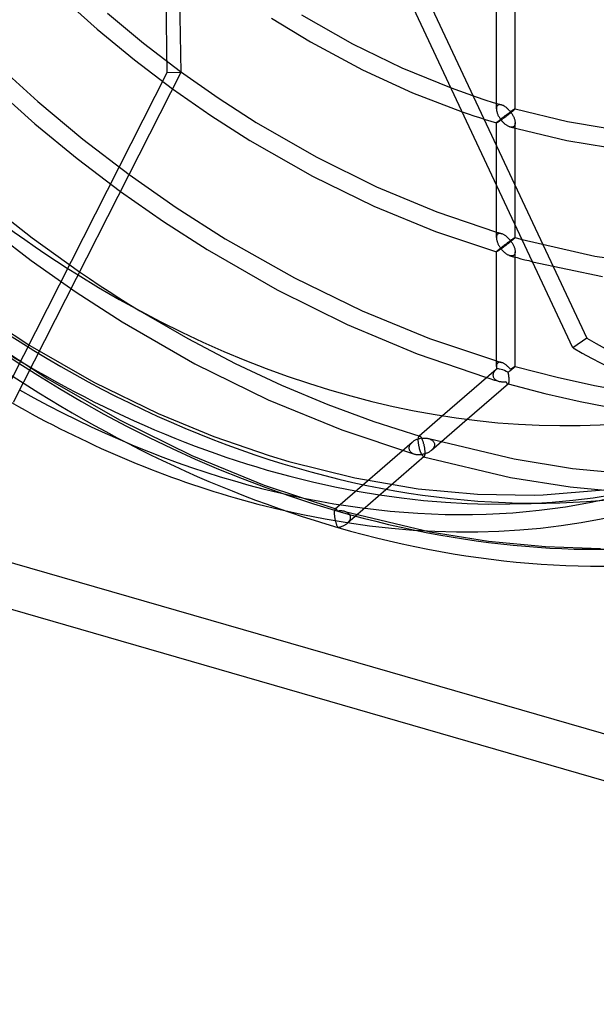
# Model space of a CAD drawing. Header units: millimetres. Extents: x -119 to 119, y -152 to 148.
# Tile 2 of 16: x -34 to 28, y -152 to -47. Entities that reach past the tile are written whole.
import ezdxf

# ---------------------------------------------------------------- set-up
doc = ezdxf.new("R2010")
doc.units = ezdxf.units.MM
doc.layers.add('HIDDEN', color=7, linetype='Continuous')
doc.layers.add('THICK', color=7, linetype='Continuous')

msp = doc.modelspace()

# ---------------------------------------------------------------- linework, layer by layer
at = {"layer": 'HIDDEN'}
for p, q in [((8.71, -43.25), (26.55, -81.24)), ((-30.33, -44.09), (-25.63, -48.33)), ((16.91, -56.82), (16.91, -44.61)), ((18.91, -56.82), (18.91, -44.61)), ((-24.54, -46.63), (-20.68, -49.82)), ((-25.63, -48.33), (-21.66, -51.6)), ((-20.68, -49.82), (-16.73, -52.84)), ((-36.61, -51.81), (-31.95, -56.04)), ((-21.66, -51.6), (-17.6, -54.68)), ((-37.58, -53.64), (-32.27, -58.4)), ((12.08, -54.59), (12.98, -54.92)), ((12.98, -54.92), (13.87, -55.24)), ((13.87, -55.24), (14.77, -55.55)), ((-31.95, -56.04), (-27.15, -60.04)), ((14.77, -55.55), (15.67, -55.85)), ((15.67, -55.85), (16.57, -56.13)), ((16.57, -56.13), (17.47, -56.4)), ((16.95, -56.58), (16.93, -56.64)), ((16.97, -56.54), (16.95, -56.58)), ((17, -56.49), (16.97, -56.54)), ((17.04, -56.45), (17, -56.49)), ((17.09, -56.42), (17.04, -56.45)), ((17.14, -56.4), (17.09, -56.42)), ((17.2, -56.38), (17.14, -56.4)), ((17.26, -56.37), (17.2, -56.38)), ((17.33, -56.38), (17.26, -56.37)), ((17.4, -56.39), (17.33, -56.38)), ((17.47, -56.4), (17.4, -56.39)), ((17.53, -56.43), (17.47, -56.4)), ((17.59, -56.45), (17.53, -56.43)), ((17.66, -56.48), (17.59, -56.45)), ((17.72, -56.52), (17.66, -56.48)), ((17.78, -56.55), (17.72, -56.52)), ((17.85, -56.6), (17.78, -56.55)), ((13.28, -57.15), (13.89, -57.36)), ((13.89, -57.36), (14.49, -57.56)), ((14.49, -57.56), (15.1, -57.76)), ((16.92, -56.7), (16.91, -56.76)), ((16.91, -56.76), (16.91, -56.82)), ((16.91, -56.82), (16.91, -56.89)), ((16.91, -56.89), (16.92, -56.95)), ((16.93, -56.64), (16.92, -56.7)), ((16.92, -56.95), (16.93, -57.02)), ((16.93, -57.02), (16.94, -57.08)), ((16.94, -57.08), (16.96, -57.15)), ((16.96, -57.15), (16.98, -57.21)), ((16.98, -57.21), (17, -57.28)), ((17, -57.28), (17.02, -57.35)), ((17.02, -57.35), (17.05, -57.41)), ((17.05, -57.41), (17.08, -57.48)), ((17.08, -57.48), (17.11, -57.55)), ((17.11, -57.55), (17.15, -57.61)), ((17.15, -57.61), (17.19, -57.68)), ((17.7, -57.66), (17.75, -57.62)), ((17.75, -57.62), (17.81, -57.58)), ((17.81, -57.58), (17.86, -57.54)), ((17.91, -56.64), (17.85, -56.6)), ((17.86, -57.54), (17.92, -57.5)), ((17.88, -57.66), (17.94, -57.62)), ((17.97, -56.69), (17.91, -56.64)), ((17.92, -57.5), (17.97, -57.46)), ((17.94, -57.62), (17.99, -57.58)), ((18.03, -56.74), (17.97, -56.69)), ((17.97, -57.46), (18.02, -57.42)), ((17.99, -57.58), (18.05, -57.54)), ((18.02, -57.42), (18.07, -57.38)), ((18.08, -56.79), (18.03, -56.74)), ((18.05, -57.54), (18.1, -57.49)), ((18.07, -57.38), (18.13, -57.35)), ((18.14, -56.84), (18.08, -56.79)), ((18.1, -57.49), (18.16, -57.45)), ((18.13, -57.35), (18.17, -57.31)), ((18.2, -56.9), (18.14, -56.84)), ((18.16, -57.45), (18.22, -57.4)), ((18.17, -57.31), (18.22, -57.27)), ((18.25, -56.96), (18.2, -56.9)), ((18.22, -57.27), (18.27, -57.24)), ((18.22, -57.4), (18.27, -57.36)), ((18.31, -57.02), (18.25, -56.96)), ((18.27, -57.24), (18.32, -57.21)), ((18.27, -57.36), (18.33, -57.32)), ((18.36, -57.08), (18.31, -57.02)), ((18.32, -57.21), (18.36, -57.17)), ((18.33, -57.32), (18.39, -57.27)), ((18.41, -57.14), (18.36, -57.08)), ((18.36, -57.17), (18.41, -57.14)), ((18.39, -57.27), (18.44, -57.23)), ((18.46, -57.11), (18.41, -57.14)), ((18.41, -57.14), (18.45, -57.2)), ((18.44, -57.23), (18.5, -57.18)), ((18.45, -57.2), (18.5, -57.26)), ((18.5, -57.07), (18.46, -57.11)), ((18.55, -57.04), (18.5, -57.07)), ((18.5, -57.18), (18.55, -57.14)), ((18.5, -57.26), (18.54, -57.33)), ((18.54, -57.33), (18.58, -57.39)), ((18.59, -57.01), (18.55, -57.04)), ((18.55, -57.14), (18.6, -57.1)), ((18.58, -57.39), (18.62, -57.45)), ((18.63, -56.98), (18.59, -57.01)), ((18.6, -57.1), (18.65, -57.06)), ((18.62, -57.45), (18.66, -57.52)), ((18.67, -56.96), (18.63, -56.98)), ((18.65, -57.06), (18.69, -57.02)), ((18.66, -57.52), (18.69, -57.59)), ((18.71, -56.93), (18.67, -56.96)), ((18.69, -57.02), (18.74, -56.99)), ((18.69, -57.59), (18.73, -57.65)), ((18.74, -56.91), (18.71, -56.93)), ((18.78, -56.89), (18.74, -56.91)), ((18.74, -56.99), (18.77, -56.95)), ((18.77, -56.95), (18.82, -56.92)), ((18.8, -56.87), (18.78, -56.89)), ((18.83, -56.86), (18.8, -56.87)), ((18.82, -56.92), (18.85, -56.89)), ((18.85, -56.84), (18.83, -56.86)), ((18.87, -56.83), (18.85, -56.84)), ((18.85, -56.89), (18.88, -56.86)), ((18.89, -56.82), (18.87, -56.83)), ((18.88, -56.86), (18.89, -56.84)), ((18.9, -56.82), (18.89, -56.82)), ((18.89, -56.84), (18.9, -56.83)), ((18.9, -56.83), (18.91, -56.82)), ((18.91, -56.82), (18.9, -56.82)), ((18.91, -56.82), (18.91, -56.82)), ((18.91, -56.82), (18.91, -56.82)), ((18.91, -56.82), (18.91, -56.82)), ((18.91, -56.82), (18.91, -56.82)), ((18.91, -56.82), (18.91, -56.82)), ((18.91, -56.82), (18.91, -56.82)), ((18.91, -56.82), (24.48, -58.16)), ((-32.27, -58.4), (-27.76, -62.11)), ((15.1, -57.76), (15.7, -57.95)), ((15.7, -57.95), (16.3, -58.14)), ((16.3, -58.14), (16.91, -58.32)), ((16.91, -58.32), (16.92, -58.3)), ((16.92, -58.32), (16.91, -58.32)), ((16.91, -58.32), (16.91, -58.32)), ((16.91, -58.32), (16.91, -58.32)), ((16.91, -58.32), (16.91, -58.32)), ((16.91, -58.32), (16.91, -58.32)), ((16.91, -58.32), (16.91, -58.32)), ((16.91, -58.32), (16.91, -58.32)), ((16.91, -58.32), (16.91, -58.32)), ((16.91, -64.87), (16.91, -58.32)), ((16.92, -58.3), (16.93, -58.29)), ((16.93, -58.32), (16.92, -58.32)), ((16.93, -58.29), (16.95, -58.27)), ((16.94, -58.32), (16.93, -58.32)), ((16.96, -58.31), (16.94, -58.32)), ((16.95, -58.27), (16.97, -58.25)), ((16.98, -58.29), (16.96, -58.31)), ((16.97, -58.25), (17, -58.22)), ((17, -58.28), (16.98, -58.29)), ((17, -58.22), (17.04, -58.19)), ((17.03, -58.27), (17, -58.28)), ((17.06, -58.25), (17.03, -58.27)), ((17.04, -58.19), (17.08, -58.15)), ((17.09, -58.23), (17.06, -58.25)), ((17.08, -58.15), (17.12, -58.12)), ((17.12, -58.21), (17.09, -58.23)), ((17.12, -58.12), (17.16, -58.08)), ((17.16, -58.18), (17.12, -58.21)), ((17.16, -58.08), (17.21, -58.05)), ((17.19, -58.16), (17.16, -58.18)), ((17.19, -57.68), (17.23, -57.75)), ((17.23, -58.13), (17.19, -58.16)), ((17.21, -58.05), (17.26, -58.01)), ((17.23, -57.75), (17.27, -57.81)), ((17.28, -58.1), (17.23, -58.13)), ((17.26, -58.01), (17.31, -57.96)), ((17.27, -57.81), (17.31, -57.88)), ((17.32, -58.07), (17.28, -58.1)), ((17.31, -57.88), (17.36, -57.94)), ((17.31, -57.96), (17.37, -57.92)), ((17.36, -58.04), (17.32, -58.07)), ((17.36, -57.94), (17.41, -58.01)), ((17.41, -58.01), (17.36, -58.04)), ((17.37, -57.92), (17.42, -57.88)), ((17.41, -58.01), (17.46, -57.97)), ((17.45, -58.07), (17.41, -58.01)), ((17.42, -57.88), (17.47, -57.84)), ((17.5, -58.13), (17.45, -58.07)), ((17.46, -57.97), (17.51, -57.94)), ((17.47, -57.84), (17.53, -57.79)), ((17.55, -58.18), (17.5, -58.13)), ((17.51, -57.94), (17.56, -57.9)), ((17.53, -57.79), (17.59, -57.75)), ((17.61, -58.24), (17.55, -58.18)), ((17.56, -57.9), (17.61, -57.86)), ((17.59, -57.75), (17.64, -57.71)), ((17.61, -57.86), (17.66, -57.82)), ((17.66, -58.29), (17.61, -58.24)), ((17.64, -57.71), (17.7, -57.66)), ((17.66, -57.82), (17.72, -57.78)), ((17.71, -58.34), (17.66, -58.29)), ((17.77, -58.39), (17.71, -58.34)), ((17.72, -57.78), (17.77, -57.74)), ((17.77, -57.74), (17.83, -57.7)), ((17.82, -58.44), (17.77, -58.39)), ((17.88, -58.49), (17.82, -58.44)), ((17.83, -57.7), (17.88, -57.66)), ((17.94, -58.53), (17.88, -58.49)), ((18, -58.57), (17.94, -58.53)), ((18.05, -58.61), (18, -58.57)), ((18.11, -58.64), (18.05, -58.61)), ((18.17, -58.67), (18.11, -58.64)), ((18.23, -58.7), (18.17, -58.67)), ((18.73, -57.65), (18.76, -57.72)), ((18.77, -58.69), (18.73, -58.72)), ((18.76, -57.72), (18.79, -57.79)), ((18.81, -58.65), (18.77, -58.69)), ((18.79, -57.79), (18.81, -57.85)), ((18.81, -57.85), (18.84, -57.92)), ((18.84, -58.61), (18.81, -58.65)), ((18.84, -57.92), (18.86, -57.99)), ((18.87, -58.56), (18.84, -58.61)), ((18.86, -57.99), (18.87, -58.06)), ((18.87, -58.06), (18.89, -58.12)), ((18.88, -58.5), (18.87, -58.56)), ((18.9, -58.44), (18.88, -58.5)), ((18.89, -58.12), (18.9, -58.19)), ((18.9, -58.19), (18.91, -58.25)), ((18.91, -58.38), (18.9, -58.44)), ((18.91, -58.25), (18.91, -58.32)), ((18.91, -58.32), (18.91, -58.38)), ((18.91, -69.13), (18.91, -58.32)), ((24.48, -58.16), (28.5, -58.85)), ((18.29, -58.72), (18.23, -58.7)), ((18.35, -58.74), (18.29, -58.72)), ((18.41, -58.76), (18.35, -58.74)), ((18.35, -58.74), (24.4, -60.18)), ((18.47, -58.76), (18.41, -58.76)), ((18.53, -58.77), (18.47, -58.76)), ((18.59, -58.77), (18.53, -58.77)), ((18.64, -58.76), (18.59, -58.77)), ((18.69, -58.74), (18.64, -58.76)), ((18.73, -58.72), (18.69, -58.74)), ((-27.15, -60.04), (-22.23, -63.81)), ((24.4, -60.18), (28.76, -60.91)), ((-27.76, -62.11), (-23.15, -65.61)), ((-37.5, -66.67), (-32.55, -70.55)), ((-37.35, -69.36), (-32.64, -72.97)), ((16.91, -69.95), (17, -69.97)), ((17, -70.2), (16.97, -70.25)), ((17, -69.97), (17.09, -70)), ((17.04, -70.16), (17, -70.2)), ((17.09, -70.13), (17.04, -70.16)), ((17.09, -70), (17.19, -70.03)), ((17.14, -70.11), (17.09, -70.13)), ((17.2, -70.09), (17.14, -70.11)), ((17.19, -70.03), (17.28, -70.06)), ((17.26, -70.08), (17.2, -70.09)), ((17.33, -70.09), (17.26, -70.08)), ((17.28, -70.06), (17.37, -70.09)), ((17.4, -70.1), (17.33, -70.09)), ((17.37, -70.09), (17.47, -70.11)), ((17.47, -70.11), (17.4, -70.1)), ((17.53, -70.14), (17.47, -70.11)), ((17.59, -70.16), (17.53, -70.14)), ((17.66, -70.19), (17.59, -70.16)), ((17.72, -70.23), (17.66, -70.19)), ((-32.55, -70.55), (-27.5, -74.17)), ((16.92, -70.41), (16.91, -70.47)), ((16.91, -70.47), (16.91, -70.53)), ((16.93, -70.35), (16.92, -70.41)), ((16.95, -70.29), (16.93, -70.35)), ((16.97, -70.25), (16.95, -70.29)), ((17.78, -70.26), (17.72, -70.23)), ((17.85, -70.31), (17.78, -70.26)), ((17.84, -71.27), (17.9, -71.23)), ((17.91, -70.35), (17.85, -70.31)), ((17.9, -71.23), (17.95, -71.18)), ((17.97, -70.4), (17.91, -70.35)), ((17.95, -71.18), (18.01, -71.14)), ((18.03, -70.45), (17.97, -70.4)), ((18.01, -71.14), (18.06, -71.1)), ((18.08, -70.5), (18.03, -70.45)), ((18.06, -71.1), (18.11, -71.06)), ((18.14, -70.55), (18.08, -70.5)), ((18.11, -71.06), (18.17, -71.03)), ((18.2, -70.61), (18.14, -70.55)), ((18.17, -71.03), (18.22, -70.99)), ((18.25, -70.67), (18.2, -70.61)), ((18.22, -70.99), (18.27, -70.95)), ((18.31, -70.73), (18.25, -70.67)), ((18.27, -70.95), (18.31, -70.92)), ((18.36, -70.79), (18.31, -70.73)), ((18.31, -70.92), (18.36, -70.88)), ((18.41, -70.85), (18.36, -70.79)), ((18.36, -70.88), (18.41, -70.85)), ((18.46, -70.82), (18.41, -70.85)), ((18.41, -70.85), (18.45, -70.91)), ((18.45, -70.91), (18.5, -70.97)), ((18.5, -70.78), (18.46, -70.82)), ((18.55, -70.75), (18.5, -70.78)), ((18.5, -70.97), (18.54, -71.04)), ((18.54, -71.04), (18.58, -71.1)), ((18.59, -70.72), (18.55, -70.75)), ((18.58, -71.1), (18.62, -71.16)), ((18.63, -70.69), (18.59, -70.72)), ((18.62, -71.16), (18.66, -71.23)), ((18.67, -70.67), (18.63, -70.69)), ((18.66, -71.23), (18.69, -71.3)), ((18.71, -70.64), (18.67, -70.67)), ((18.74, -70.62), (18.71, -70.64)), ((18.78, -70.6), (18.74, -70.62)), ((18.8, -70.58), (18.78, -70.6)), ((18.83, -70.57), (18.8, -70.58)), ((18.85, -70.55), (18.83, -70.57)), ((18.87, -70.54), (18.85, -70.55)), ((18.89, -70.53), (18.87, -70.54)), ((18.9, -70.53), (18.89, -70.53)), ((18.91, -70.53), (18.9, -70.53)), ((18.91, -70.53), (18.91, -70.53)), ((18.91, -70.53), (18.91, -70.53)), ((18.91, -70.53), (18.91, -70.53)), ((18.91, -70.53), (18.91, -70.53)), ((18.91, -70.53), (18.91, -70.53)), ((18.91, -70.53), (18.91, -70.53)), ((18.91, -70.53), (18.91, -70.53)), ((18.91, -70.53), (18.91, -70.53)), ((18.91, -70.53), (18.91, -70.53)), ((18.91, -70.53), (18.91, -70.53)), ((18.91, -70.53), (18.91, -70.53)), ((18.91, -70.53), (18.91, -70.53)), ((19.66, -70.74), (27.41, -72.49)), ((16.91, -72.03), (16.92, -72.01)), ((16.91, -72.03), (16.91, -72.03)), ((16.91, -72.03), (16.91, -72.03)), ((16.91, -72.03), (16.91, -72.03)), ((16.91, -72.03), (16.91, -72.03)), ((16.91, -72.03), (16.91, -72.03)), ((16.91, -72.03), (16.91, -72.03)), ((16.91, -72.03), (16.91, -72.03)), ((16.92, -72.01), (16.93, -72)), ((16.93, -72), (16.95, -71.98)), ((16.95, -71.98), (16.97, -71.96)), ((16.97, -71.96), (17, -71.93)), ((17, -71.93), (17.04, -71.9)), ((17.04, -71.9), (17.08, -71.86)), ((17.08, -71.86), (17.12, -71.83)), ((17.12, -71.83), (17.17, -71.79)), ((17.17, -71.79), (17.22, -71.75)), ((17.22, -71.75), (17.27, -71.71)), ((17.27, -71.71), (17.32, -71.66)), ((17.32, -71.66), (17.38, -71.62)), ((17.38, -71.62), (17.44, -71.58)), ((17.44, -71.58), (17.49, -71.53)), ((17.49, -71.53), (17.55, -71.49)), ((17.55, -71.49), (17.61, -71.44)), ((17.61, -71.44), (17.67, -71.4)), ((17.67, -71.4), (17.73, -71.35)), ((17.73, -71.35), (17.78, -71.31)), ((17.78, -71.31), (17.84, -71.27)), ((18.69, -71.3), (18.73, -71.36)), ((18.73, -71.36), (18.76, -71.43)), ((18.76, -71.43), (18.79, -71.5)), ((18.79, -71.5), (18.81, -71.56)), ((18.81, -71.56), (18.84, -71.63)), ((18.84, -71.63), (18.86, -71.7)), ((18.87, -72.27), (18.84, -72.32)), ((18.86, -71.7), (18.87, -71.77)), ((18.87, -71.77), (18.89, -71.83)), ((18.88, -72.21), (18.87, -72.27)), ((18.9, -72.15), (18.88, -72.21)), ((18.89, -71.83), (18.9, -71.9)), ((18.9, -71.9), (18.91, -71.96)), ((18.91, -72.09), (18.9, -72.15)), ((18.91, -71.96), (18.91, -72.03)), ((18.91, -72.03), (18.91, -72.09)), ((18.91, -72.6), (18.91, -72.03)), ((-32.64, -72.97), (-27.85, -76.35)), ((18.41, -72.47), (18.35, -72.45)), ((18.47, -72.47), (18.41, -72.47)), ((18.53, -72.48), (18.47, -72.47)), ((18.59, -72.48), (18.53, -72.48)), ((18.64, -72.47), (18.59, -72.48)), ((18.69, -72.45), (18.64, -72.47)), ((18.73, -72.43), (18.69, -72.45)), ((18.77, -72.4), (18.73, -72.43)), ((18.81, -72.36), (18.77, -72.4)), ((18.84, -72.32), (18.81, -72.36)), ((20.76, -73.09), (28.21, -74.66)), ((27.41, -72.49), (33.2, -73.34)), ((-27.85, -76.35), (-22.97, -79.5)), ((-39.4, -77.67), (-32.79, -82.02)), ((-21.07, -78.32), (-15.95, -81.28)), ((-22.97, -79.5), (-15.22, -83.95)), ((-15.95, -81.28), (-10.93, -83.91)), ((26.55, -81.24), (25.07, -82.25)), ((115.18, -148.43), (-115.18, -81.93)), ((-35.68, -82.45), (-30.88, -85.55)), ((-32.79, -82.02), (-25.97, -85.91)), ((16.91, -83.66), (17, -83.68)), ((17, -83.68), (17.09, -83.71)), ((17.09, -83.84), (17.04, -83.87)), ((17.09, -83.71), (17.19, -83.74)), ((17.14, -83.82), (17.09, -83.84)), ((17.2, -83.8), (17.14, -83.82)), ((17.19, -83.74), (17.28, -83.77)), ((17.26, -83.79), (17.2, -83.8)), ((17.33, -83.8), (17.26, -83.79)), ((17.28, -83.77), (17.37, -83.8)), ((17.4, -83.81), (17.33, -83.8)), ((17.37, -83.8), (17.47, -83.82)), ((17.47, -83.82), (17.4, -83.81)), ((17.53, -83.84), (17.47, -83.82)), ((-15.22, -83.95), (-7.39, -87.79)), ((-10.93, -83.91), (-5.99, -86.22)), ((16.61, -84.89), (16.6, -84.93)), ((16.64, -84.85), (16.61, -84.89)), ((16.66, -84.81), (16.64, -84.85)), ((16.68, -84.77), (16.66, -84.81)), ((16.71, -84.74), (16.68, -84.77)), ((16.74, -84.7), (16.71, -84.74)), ((16.77, -84.66), (16.74, -84.7)), ((16.81, -84.63), (16.77, -84.66)), ((16.84, -84.6), (16.81, -84.63)), ((16.87, -84.57), (16.84, -84.6)), ((16.92, -84.12), (16.91, -84.16)), ((16.91, -84.16), (16.91, -84.2)), ((16.91, -84.2), (16.91, -84.24)), ((16.93, -84.05), (16.92, -84.08)), ((16.92, -84.08), (16.92, -84.12)), ((16.95, -84.01), (16.93, -84.05)), ((16.96, -83.98), (16.95, -84.01)), ((16.98, -83.95), (16.96, -83.98)), ((17, -83.92), (16.98, -83.95)), ((17.02, -83.9), (17, -83.92)), ((17.04, -83.87), (17.02, -83.9)), ((17.59, -83.87), (17.53, -83.84)), ((17.65, -83.9), (17.59, -83.87)), ((17.71, -83.93), (17.65, -83.9)), ((17.76, -83.96), (17.71, -83.93)), ((17.82, -84), (17.76, -83.96)), ((17.88, -84.04), (17.82, -84)), ((17.94, -84.08), (17.88, -84.04)), ((17.99, -84.13), (17.94, -84.08)), ((18.05, -84.18), (17.99, -84.13)), ((18.1, -84.23), (18.05, -84.18)), ((18.16, -84.28), (18.1, -84.23)), ((18.21, -84.33), (18.16, -84.28)), ((18.26, -84.39), (18.21, -84.33)), ((18.31, -84.44), (18.26, -84.39)), ((18.36, -84.5), (18.31, -84.44)), ((18.41, -84.56), (18.36, -84.5)), ((18.45, -84.53), (18.41, -84.56)), ((18.5, -84.5), (18.45, -84.53)), ((18.54, -84.47), (18.5, -84.5)), ((18.58, -84.44), (18.54, -84.47)), ((18.62, -84.41), (18.58, -84.44)), ((18.66, -84.39), (18.62, -84.41)), ((18.69, -84.36), (18.66, -84.39)), ((18.73, -84.34), (18.69, -84.36)), ((18.76, -84.32), (18.73, -84.34)), ((18.79, -84.3), (18.76, -84.32)), ((18.81, -84.28), (18.79, -84.3)), ((18.84, -84.27), (18.81, -84.28)), ((18.86, -84.26), (18.84, -84.27)), ((18.88, -84.25), (18.86, -84.26)), ((18.89, -84.24), (18.88, -84.25)), ((18.9, -84.24), (18.89, -84.24)), ((18.91, -84.24), (18.9, -84.24)), ((18.91, -84.24), (18.91, -84.24)), ((18.91, -84.24), (18.91, -84.24)), ((18.91, -84.24), (18.91, -84.24)), ((18.91, -84.24), (18.91, -84.24)), ((18.91, -84.24), (18.91, -84.24)), ((18.91, -84.24), (18.91, -84.24)), ((18.91, -84.24), (18.91, -84.24)), ((18.91, -84.24), (18.91, -84.24)), ((18.91, -84.24), (18.91, -84.24)), ((18.91, -84.24), (18.91, -84.24)), ((18.91, -84.24), (18.91, -84.24)), ((18.91, -84.24), (18.91, -84.24)), ((-30.88, -85.55), (-23.23, -89.94)), ((-25.97, -85.91), (-19.12, -89.25)), ((15.87, -85.43), (16.09, -85.5)), ((16.09, -85.5), (16.3, -85.56)), ((16.3, -85.56), (16.51, -85.63)), ((16.51, -85.63), (16.72, -85.69)), ((16.55, -85.09), (16.54, -85.14)), ((16.54, -85.14), (16.54, -85.18)), ((16.54, -85.18), (16.55, -85.24)), ((16.56, -85.05), (16.55, -85.09)), ((16.55, -85.24), (16.56, -85.3)), ((16.57, -85.01), (16.56, -85.05)), ((16.56, -85.3), (16.57, -85.36)), ((16.58, -84.97), (16.57, -85.01)), ((16.57, -85.36), (16.6, -85.42)), ((16.6, -84.93), (16.58, -84.97)), ((16.6, -85.42), (16.63, -85.47)), ((16.63, -85.47), (16.66, -85.52)), ((16.66, -85.52), (16.71, -85.56)), ((16.71, -85.56), (16.75, -85.61)), ((16.72, -85.69), (16.93, -85.75)), ((16.75, -85.61), (16.8, -85.65)), ((16.8, -85.65), (16.85, -85.68)), ((16.85, -85.68), (16.91, -85.72)), ((16.91, -85.72), (16.97, -85.75)), ((16.93, -85.75), (17.15, -85.81)), ((16.97, -85.75), (17.03, -85.77)), ((17.03, -85.77), (17.09, -85.8)), ((17.09, -85.8), (17.15, -85.82)), ((17.15, -85.82), (17.22, -85.83)), ((17.22, -85.83), (17.3, -85.85)), ((17.3, -85.85), (17.37, -85.86)), ((17.37, -85.86), (17.45, -85.87)), ((17.45, -85.87), (17.52, -85.88)), ((17.52, -85.88), (17.6, -85.88)), ((17.6, -85.88), (17.67, -85.88)), ((17.67, -85.88), (17.75, -85.87)), ((17.75, -85.87), (17.83, -85.87)), ((17.83, -85.87), (17.91, -85.86)), ((17.91, -85.86), (17.93, -85.9)), ((17.93, -85.9), (17.95, -85.93)), ((17.95, -85.93), (17.97, -85.96)), ((-5.99, -86.22), (-1.04, -88.29)), ((17.97, -85.96), (17.99, -85.99)), ((17.99, -85.99), (18.01, -86.02)), ((18.01, -86.02), (18.03, -86.04)), ((18.03, -86.04), (18.05, -86.06)), ((18.05, -86.06), (18.07, -86.07)), ((18.07, -86.07), (18.09, -86.08)), ((18.09, -86.08), (18.11, -86.09)), ((18.11, -86.09), (18.12, -86.1)), ((18.11, -86.09), (18.12, -86.09)), ((18.12, -86.09), (18.13, -86.1)), ((18.12, -86.1), (18.14, -86.1)), ((18.13, -86.1), (18.13, -86.1)), ((18.13, -86.1), (18.14, -86.1)), ((18.14, -86.1), (18.15, -86.09)), ((18.14, -86.1), (18.15, -86.1)), ((18.15, -86.09), (18.16, -86.09)), ((18.15, -86.1), (18.15, -86.1)), ((18.16, -86.09), (18.17, -86.09)), ((18.17, -86.09), (18.18, -86.08)), ((-7.39, -87.79), (0.43, -90.99)), ((-1.04, -88.29), (3.86, -90.09)), ((-23.23, -89.94), (-15.53, -93.72)), ((-19.12, -89.25), (-13.18, -91.7)), ((3.86, -90.09), (8.75, -91.65)), ((11.18, -89.5), (8.68, -91.66)), ((13.8, -89.87), (9.99, -93.18)), ((0.43, -90.99), (8.19, -93.57)), ((-13.18, -91.7), (-7.31, -93.73)), ((8.05, -92.22), (7.99, -92.27)), ((8.12, -92.17), (8.05, -92.22)), ((8.19, -92.13), (8.12, -92.17)), ((8.26, -92.09), (8.19, -92.13)), ((8.34, -92.06), (8.26, -92.09)), ((8.41, -92.03), (8.34, -92.06)), ((8.49, -92), (8.41, -92.03)), ((8.56, -91.97), (8.49, -92)), ((8.64, -91.95), (8.56, -91.97)), ((8.59, -91.93), (8.6, -91.87)), ((8.59, -91.99), (8.59, -91.93)), ((8.59, -92.07), (8.59, -91.99)), ((8.59, -92.13), (8.59, -92.07)), ((8.59, -92.2), (8.59, -92.13)), ((8.6, -92.27), (8.59, -92.2)), ((8.6, -91.87), (8.61, -91.82)), ((8.61, -91.82), (8.62, -91.77)), ((8.62, -91.77), (8.63, -91.73)), ((8.63, -91.73), (8.65, -91.7)), ((8.72, -91.93), (8.64, -91.95)), ((8.65, -91.7), (8.66, -91.68)), ((8.66, -91.68), (8.68, -91.66)), ((8.68, -91.66), (8.69, -91.65)), ((8.69, -91.65), (8.7, -91.65)), ((8.7, -91.65), (8.72, -91.65)), ((8.72, -91.65), (8.73, -91.64)), ((8.8, -91.91), (8.72, -91.93)), ((8.73, -91.64), (8.74, -91.65)), ((8.74, -91.65), (8.75, -91.65)), ((8.75, -91.65), (8.77, -91.66)), ((8.77, -91.66), (8.8, -91.67)), ((8.8, -91.67), (8.82, -91.69)), ((8.88, -91.89), (8.8, -91.91)), ((8.82, -91.69), (8.84, -91.71)), ((8.84, -91.71), (8.86, -91.74)), ((8.86, -91.74), (8.89, -91.77)), ((8.95, -91.88), (8.88, -91.89)), ((8.89, -91.77), (8.91, -91.8)), ((8.91, -91.8), (8.93, -91.84)), ((8.93, -91.84), (8.95, -91.88)), ((8.95, -91.88), (9.04, -91.87)), ((8.97, -91.92), (8.95, -91.88)), ((8.99, -91.96), (8.97, -91.92)), ((9.01, -92), (8.99, -91.96)), ((9.03, -92.05), (9.01, -92)), ((9.05, -92.1), (9.03, -92.05)), ((9.04, -91.87), (9.12, -91.87)), ((9.07, -92.15), (9.05, -92.1)), ((9.09, -92.2), (9.07, -92.15)), ((9.11, -92.26), (9.09, -92.2)), ((9.12, -91.87), (9.21, -91.86)), ((9.21, -91.86), (9.29, -91.86)), ((9.29, -91.86), (9.38, -91.87)), ((9.38, -91.87), (9.46, -91.88)), ((9.46, -91.88), (9.54, -91.89)), ((9.54, -91.89), (9.62, -91.9)), ((9.62, -91.9), (9.7, -91.92)), ((9.7, -91.92), (9.77, -91.94)), ((9.71, -91.92), (18.79, -94.09)), ((9.77, -91.94), (9.84, -91.97)), ((9.84, -91.97), (9.9, -92)), ((9.9, -92), (9.97, -92.03)), ((9.97, -92.03), (10.02, -92.07)), ((10.02, -92.07), (10.08, -92.11)), ((10.08, -92.11), (10.13, -92.15)), ((10.13, -92.15), (10.18, -92.2)), ((10.18, -92.2), (10.22, -92.25)), ((7.92, -92.32), (-0.28, -99.42)), ((7.61, -92.78), (7.59, -92.86)), ((7.59, -92.86), (7.59, -92.93)), ((7.59, -92.93), (7.59, -92.99)), ((7.59, -92.99), (7.6, -93.05)), ((7.6, -93.05), (7.62, -93.11)), ((7.63, -92.71), (7.61, -92.78)), ((7.62, -93.11), (7.64, -93.17)), ((7.66, -92.64), (7.63, -92.71)), ((7.64, -93.17), (7.68, -93.22)), ((7.7, -92.57), (7.66, -92.64)), ((7.68, -93.22), (7.71, -93.27)), ((7.75, -92.5), (7.7, -92.57)), ((7.71, -93.27), (7.75, -93.32)), ((7.8, -92.43), (7.75, -92.5)), ((7.86, -92.37), (7.8, -92.43)), ((7.92, -92.32), (7.86, -92.37)), ((7.99, -92.27), (7.92, -92.32)), ((8.6, -92.34), (8.6, -92.27)), ((8.61, -92.41), (8.6, -92.34)), ((8.62, -92.48), (8.61, -92.41)), ((8.63, -92.56), (8.62, -92.48)), ((8.64, -92.63), (8.63, -92.56)), ((8.66, -92.7), (8.64, -92.63)), ((8.67, -92.77), (8.66, -92.7)), ((8.68, -92.83), (8.67, -92.77)), ((8.7, -92.9), (8.68, -92.83)), ((8.72, -92.97), (8.7, -92.9)), ((8.73, -93.03), (8.72, -92.97)), ((8.75, -93.09), (8.73, -93.03)), ((8.77, -93.15), (8.75, -93.09)), ((8.78, -93.2), (8.77, -93.15)), ((8.8, -93.26), (8.78, -93.2)), ((8.82, -93.31), (8.8, -93.26)), ((9.13, -92.31), (9.11, -92.26)), ((9.15, -92.37), (9.13, -92.31)), ((9.16, -92.43), (9.15, -92.37)), ((9.18, -92.5), (9.16, -92.43)), ((9.2, -92.56), (9.18, -92.5)), ((9.21, -92.63), (9.2, -92.56)), ((9.23, -92.7), (9.21, -92.63)), ((9.25, -92.77), (9.23, -92.7)), ((9.26, -92.85), (9.25, -92.77)), ((9.27, -92.92), (9.26, -92.85)), ((9.28, -92.99), (9.27, -92.92)), ((9.29, -93.07), (9.28, -92.99)), ((9.3, -93.15), (9.29, -93.07)), ((9.31, -93.22), (9.3, -93.15)), ((9.32, -93.29), (9.31, -93.22)), ((9.92, -93.23), (9.86, -93.27)), ((9.98, -93.18), (9.92, -93.23)), ((10.04, -93.13), (9.98, -93.18)), ((10.09, -93.08), (10.04, -93.13)), ((10.14, -93.02), (10.09, -93.08)), ((10.18, -92.96), (10.14, -93.02)), ((10.22, -92.9), (10.18, -92.96)), ((10.22, -92.25), (10.25, -92.31)), ((10.26, -92.83), (10.22, -92.9)), ((10.25, -92.31), (10.28, -92.37)), ((10.28, -92.77), (10.26, -92.83)), ((10.28, -92.37), (10.3, -92.43)), ((10.3, -92.7), (10.28, -92.77)), ((10.3, -92.43), (10.32, -92.5)), ((10.32, -92.63), (10.3, -92.7)), ((10.32, -92.5), (10.32, -92.57)), ((10.32, -92.57), (10.32, -92.63)), ((-15.53, -93.72), (-7.83, -96.87)), ((-7.31, -93.73), (-5.2, -94.36)), ((9.23, -93.83), (1.03, -100.93)), ((7.75, -93.32), (7.8, -93.36)), ((7.8, -93.36), (7.85, -93.4)), ((7.85, -93.4), (7.9, -93.44)), ((7.9, -93.44), (7.95, -93.47)), ((7.95, -93.47), (8.01, -93.5)), ((8.01, -93.5), (8.07, -93.53)), ((8.07, -93.53), (8.13, -93.55)), ((8.13, -93.55), (8.2, -93.57)), ((8.2, -93.57), (8.27, -93.59)), ((8.27, -93.59), (8.34, -93.6)), ((8.34, -93.6), (8.42, -93.62)), ((8.42, -93.62), (8.49, -93.62)), ((8.49, -93.62), (8.57, -93.63)), ((8.57, -93.63), (8.64, -93.63)), ((8.64, -93.63), (8.72, -93.63)), ((8.72, -93.63), (8.8, -93.63)), ((8.8, -93.63), (8.88, -93.62)), ((8.84, -93.36), (8.82, -93.31)), ((8.86, -93.41), (8.84, -93.36)), ((8.88, -93.45), (8.86, -93.41)), ((8.9, -93.5), (8.88, -93.45)), ((8.88, -93.62), (8.95, -93.61)), ((8.92, -93.54), (8.9, -93.5)), ((8.93, -93.58), (8.92, -93.54)), ((8.95, -93.61), (8.93, -93.58)), ((9.03, -93.6), (8.95, -93.61)), ((8.95, -93.61), (8.97, -93.65)), ((8.97, -93.65), (9, -93.69)), ((9, -93.69), (9.02, -93.72)), ((9.02, -93.72), (9.04, -93.75)), ((9.1, -93.59), (9.03, -93.6)), ((9.04, -93.75), (9.06, -93.77)), ((9.06, -93.77), (9.08, -93.79)), ((9.08, -93.79), (9.1, -93.81)), ((9.17, -93.57), (9.1, -93.59)), ((9.1, -93.81), (9.12, -93.83)), ((9.12, -93.83), (9.14, -93.84)), ((9.14, -93.84), (9.16, -93.85)), ((9.16, -93.85), (9.17, -93.85)), ((9.16, -93.85), (18.42, -96.05)), ((9.25, -93.56), (9.17, -93.57)), ((9.17, -93.85), (9.18, -93.85)), ((9.18, -93.85), (9.19, -93.85)), ((9.19, -93.85), (9.21, -93.85)), ((9.21, -93.85), (9.22, -93.84)), ((9.22, -93.84), (9.23, -93.83)), ((9.23, -93.83), (9.25, -93.82)), ((9.32, -93.53), (9.25, -93.56)), ((9.25, -93.82), (9.26, -93.8)), ((9.26, -93.8), (9.27, -93.77)), ((9.27, -93.77), (9.28, -93.74)), ((9.28, -93.74), (9.29, -93.7)), ((9.29, -93.7), (9.3, -93.66)), ((9.3, -93.66), (9.31, -93.61)), ((9.31, -93.61), (9.32, -93.56)), ((9.32, -93.36), (9.32, -93.29)), ((9.32, -93.43), (9.32, -93.36)), ((9.32, -93.5), (9.32, -93.43)), ((9.32, -93.56), (9.32, -93.5)), ((9.39, -93.51), (9.32, -93.53)), ((9.46, -93.48), (9.39, -93.51)), ((9.53, -93.46), (9.46, -93.48)), ((9.6, -93.43), (9.53, -93.46)), ((9.67, -93.39), (9.6, -93.43)), ((9.73, -93.35), (9.67, -93.39)), ((9.8, -93.32), (9.73, -93.35)), ((9.86, -93.27), (9.8, -93.32)), ((18.79, -94.09), (25.03, -95.09)), ((-5.2, -94.36), (1.81, -96.11)), ((25.03, -95.09), (31.09, -95.67)), ((1.81, -96.11), (8.59, -97.26)), ((18.42, -96.05), (24.78, -97.07)), ((-7.83, -96.87), (-0.2, -99.4)), ((8.59, -97.26), (14.9, -97.84)), ((21.88, -97.91), (28.31, -97.39)), ((24.78, -97.07), (30.97, -97.66)), ((14.9, -97.84), (20.92, -97.94)), ((20.92, -97.94), (21.88, -97.91)), ((-0.33, -99.53), (-0.34, -99.57)), ((-0.32, -99.49), (-0.33, -99.53)), ((-0.31, -99.46), (-0.32, -99.49)), ((-0.29, -99.43), (-0.31, -99.46)), ((-0.27, -99.42), (-0.29, -99.43)), ((-0.26, -99.41), (-0.27, -99.42)), ((-0.25, -99.4), (-0.26, -99.41)), ((-0.24, -99.4), (-0.25, -99.4)), ((-0.23, -99.4), (-0.24, -99.4)), ((-0.21, -99.4), (-0.23, -99.4)), ((-0.2, -99.4), (-0.21, -99.4)), ((-0.18, -99.41), (-0.2, -99.4)), ((-0.16, -99.42), (-0.18, -99.41)), ((-0.14, -99.44), (-0.16, -99.42)), ((-0.12, -99.46), (-0.14, -99.44)), ((-0.1, -99.48), (-0.12, -99.46)), ((-0.08, -99.5), (-0.1, -99.48)), ((-0.06, -99.53), (-0.08, -99.5)), ((-0.04, -99.56), (-0.06, -99.53)), ((-0.36, -99.75), (-0.37, -99.82)), ((-0.37, -99.82), (-0.37, -99.88)), ((-0.37, -99.88), (-0.36, -99.95)), ((-0.35, -99.62), (-0.36, -99.68)), ((-0.36, -99.68), (-0.36, -99.75)), ((-0.36, -99.95), (-0.36, -100.01)), ((-0.36, -100.01), (-0.35, -100.08)), ((-0.34, -99.57), (-0.35, -99.62)), ((-0.35, -100.08), (-0.35, -100.15)), ((-0.35, -100.15), (-0.34, -100.22)), ((-0.34, -100.22), (-0.33, -100.29)), ((-0.33, -100.29), (-0.32, -100.36)), ((-0.32, -100.36), (-0.3, -100.43)), ((-0.3, -100.43), (-0.29, -100.49)), ((-0.29, -100.49), (-0.28, -100.56)), ((-0.28, -100.56), (-0.26, -100.63)), ((-0.02, -99.6), (-0.04, -99.56)), ((0, -99.64), (-0.02, -99.6)), ((0.08, -99.63), (0, -99.64)), ((0.15, -99.62), (0.08, -99.63)), ((0.23, -99.62), (0.15, -99.62)), ((0.31, -99.62), (0.23, -99.62)), ((0.38, -99.62), (0.31, -99.62)), ((0.46, -99.62), (0.38, -99.62)), ((0.53, -99.63), (0.46, -99.62)), ((0.6, -99.64), (0.53, -99.63)), ((0.68, -99.66), (0.6, -99.64)), ((0.75, -99.68), (0.68, -99.66)), ((0.82, -99.7), (0.75, -99.68)), ((0.75, -99.68), (9.84, -101.84)), ((0.88, -99.72), (0.82, -99.7)), ((0.95, -99.75), (0.88, -99.72)), ((1.01, -99.78), (0.95, -99.75)), ((1.07, -99.82), (1.01, -99.78)), ((1.13, -99.86), (1.07, -99.82)), ((1.18, -99.9), (1.13, -99.86)), ((1.22, -99.95), (1.18, -99.9)), ((1.27, -100.01), (1.22, -99.95)), ((1.3, -100.06), (1.27, -100.01)), ((1.27, -100.65), (1.3, -100.58)), ((1.33, -100.12), (1.3, -100.06)), ((1.3, -100.58), (1.33, -100.52)), ((1.35, -100.19), (1.33, -100.12)), ((1.33, -100.52), (1.35, -100.45)), ((1.36, -100.25), (1.35, -100.19)), ((1.35, -100.45), (1.36, -100.39)), ((1.37, -100.32), (1.36, -100.25)), ((1.36, -100.39), (1.37, -100.32)), ((-0.26, -100.63), (-0.25, -100.69)), ((-0.25, -100.69), (-0.23, -100.76)), ((-0.23, -100.76), (-0.21, -100.82)), ((-0.21, -100.82), (-0.19, -100.89)), ((-0.19, -100.89), (-0.17, -100.95)), ((-0.17, -100.95), (-0.15, -101.01)), ((-0.15, -101.01), (-0.13, -101.07)), ((-0.13, -101.07), (-0.11, -101.12)), ((-0.11, -101.12), (-0.09, -101.18)), ((-0.09, -101.18), (-0.07, -101.23)), ((-0.07, -101.23), (-0.04, -101.28)), ((-0.04, -101.28), (-0.02, -101.33)), ((-0.02, -101.33), (0, -101.37)), ((0, -101.37), (0.08, -101.36)), ((0.08, -101.36), (0.17, -101.34)), ((0.17, -101.34), (0.25, -101.32)), ((0.25, -101.32), (0.33, -101.3)), ((0.33, -101.3), (0.41, -101.27)), ((0.41, -101.27), (0.49, -101.25)), ((0.49, -101.25), (0.57, -101.22)), ((0.57, -101.22), (0.64, -101.18)), ((0.64, -101.18), (0.71, -101.15)), ((0.71, -101.15), (0.78, -101.11)), ((0.78, -101.11), (0.85, -101.07)), ((0.85, -101.07), (0.91, -101.02)), ((0.91, -101.02), (0.97, -100.98)), ((0.97, -100.98), (1.03, -100.93)), ((1.03, -100.93), (1.09, -100.88)), ((1.09, -100.88), (1.14, -100.83)), ((1.14, -100.83), (1.19, -100.77)), ((1.19, -100.77), (1.23, -100.71)), ((1.23, -100.71), (1.27, -100.65)), ((9.84, -101.84), (16.08, -102.84)), ((16.08, -102.84), (22.14, -103.42)), ((22.14, -103.42), (28, -103.61))]:
    msp.add_line(p, q, dxfattribs=at)
for centre, major_axis, ratio, start_param, end_param in [((0, 0), (-76.63, 88.48), 0.75, 0.713724, 2.284521), ((0, 0), (75.32, -86.97), 0.75, -2.427868, -0.857072), ((-4.28, -3.7), (-69.07, 79.75), 0.75, 0.713724, 2.828798), ((-7.5, -6.5), (-67.1, 77.48), 0.75, 0.713724, 2.284521), ((0, 0), (-65.76, 75.93), 0.75, 1.515872, 1.960949), ((-4.01, -3.61), (-55.03, 81.58), 0.327415, 2.545846, 3.141591), ((-7.5, -6.5), (-67.1, 77.48), 0.75, 2.284521, 3.141593), ((0, 0), (75.32, -86.97), 0.75, -0.857072, 0.000009), ((0, 0), (-76.63, 88.48), 0.75, 2.284521, 3.141602)]:
    msp.add_ellipse(centre, major_axis=major_axis, ratio=ratio, start_param=start_param, end_param=end_param, dxfattribs=at)
at = {"layer": 'THICK'}
for p, q in [((-18.53, -30.83), (-18.21, -53)), ((-17.05, -30.79), (-16.72, -52.96)), ((25.07, -82.25), (7.22, -44.25)), ((-3.84, -46.82), (1.58, -49.89)), ((-7.04, -47.18), (-2.89, -49.7)), ((-2.89, -49.7), (2.65, -52.68)), ((1.58, -49.89), (6.83, -52.44)), ((-18.21, -53), (-36.05, -88.13)), ((-16.72, -52.96), (-34.57, -88.09)), ((-16.72, -52.96), (-18.21, -53)), ((-16.73, -52.84), (-12.73, -55.65)), ((2.65, -52.68), (7.98, -55.12)), ((6.83, -52.44), (12.08, -54.59)), ((-17.6, -54.68), (-13.53, -57.52)), ((7.98, -55.12), (13.28, -57.15)), ((-12.73, -55.65), (-8.68, -58.27)), ((-13.53, -57.52), (-9.36, -60.19)), ((-8.68, -58.27), (-2.3, -61.93)), ((-9.36, -60.19), (-2.7, -63.98)), ((-2.3, -61.93), (4.13, -65.11)), ((-22.23, -63.81), (-17.2, -67.33)), ((-2.7, -63.98), (3.85, -67.18)), ((16.91, -70.53), (16.91, -64.87)), ((-23.15, -65.61), (-18.57, -68.82)), ((4.13, -65.11), (10.55, -67.78)), ((-17.2, -67.33), (-11.98, -70.65)), ((3.85, -67.18), (10.41, -69.86)), ((10.55, -67.78), (16.91, -69.95)), ((-18.57, -68.82), (-13.91, -71.81)), ((18.91, -70.53), (18.91, -69.13)), ((10.41, -69.86), (16.91, -72.03)), ((-11.98, -70.65), (-4.6, -74.82)), ((16.91, -70.53), (16.91, -70.6)), ((16.91, -70.6), (16.92, -70.66)), ((16.92, -70.66), (16.93, -70.72)), ((16.93, -70.72), (16.94, -70.79)), ((16.94, -70.79), (16.96, -70.86)), ((16.96, -70.86), (16.98, -70.92)), ((16.98, -70.92), (17, -70.99)), ((17, -70.99), (17.02, -71.05)), ((17.02, -71.05), (17.05, -71.12)), ((17.05, -71.12), (17.08, -71.19)), ((17.08, -71.19), (17.11, -71.26)), ((17.11, -71.26), (17.15, -71.32)), ((17.99, -71.29), (18.05, -71.24)), ((18.05, -71.24), (18.1, -71.2)), ((18.1, -71.2), (18.16, -71.16)), ((18.16, -71.16), (18.22, -71.11)), ((18.22, -71.11), (18.27, -71.07)), ((18.27, -71.07), (18.33, -71.02)), ((18.33, -71.02), (18.39, -70.98)), ((18.39, -70.98), (18.44, -70.94)), ((18.44, -70.94), (18.5, -70.89)), ((18.5, -70.89), (18.55, -70.85)), ((18.55, -70.85), (18.6, -70.81)), ((18.6, -70.81), (18.65, -70.77)), ((18.65, -70.77), (18.69, -70.73)), ((18.69, -70.73), (18.74, -70.7)), ((18.74, -70.7), (18.77, -70.66)), ((18.77, -70.66), (18.82, -70.63)), ((18.82, -70.63), (18.85, -70.6)), ((18.85, -70.6), (18.88, -70.57)), ((18.88, -70.57), (18.89, -70.55)), ((18.89, -70.55), (18.9, -70.54)), ((18.9, -70.54), (18.91, -70.53)), ((18.91, -70.53), (19.03, -70.56)), ((19.03, -70.56), (19.15, -70.6)), ((19.15, -70.6), (19.28, -70.63)), ((19.28, -70.63), (19.41, -70.67)), ((19.41, -70.67), (19.53, -70.7)), ((19.53, -70.7), (19.66, -70.74)), ((-13.91, -71.81), (-6.46, -76.1)), ((16.92, -72.03), (16.91, -72.03)), ((16.91, -84.24), (16.91, -72.03)), ((16.93, -72.03), (16.92, -72.03)), ((16.94, -72.02), (16.93, -72.03)), ((16.96, -72.02), (16.94, -72.02)), ((16.98, -72), (16.96, -72.02)), ((17, -71.99), (16.98, -72)), ((17.03, -71.97), (17, -71.99)), ((17.06, -71.96), (17.03, -71.97)), ((17.09, -71.94), (17.06, -71.96)), ((17.12, -71.91), (17.09, -71.94)), ((17.16, -71.89), (17.12, -71.91)), ((17.15, -71.32), (17.19, -71.39)), ((17.19, -71.87), (17.16, -71.89)), ((17.19, -71.39), (17.23, -71.46)), ((17.23, -71.84), (17.19, -71.87)), ((17.23, -71.46), (17.27, -71.52)), ((17.28, -71.81), (17.23, -71.84)), ((17.27, -71.52), (17.31, -71.59)), ((17.32, -71.78), (17.28, -71.81)), ((17.31, -71.59), (17.36, -71.65)), ((17.36, -71.75), (17.32, -71.78)), ((17.36, -71.65), (17.41, -71.72)), ((17.41, -71.72), (17.36, -71.75)), ((17.41, -71.72), (17.46, -71.68)), ((17.45, -71.78), (17.41, -71.72)), ((17.5, -71.84), (17.45, -71.78)), ((17.46, -71.68), (17.51, -71.65)), ((17.55, -71.89), (17.5, -71.84)), ((17.51, -71.65), (17.56, -71.61)), ((17.61, -71.95), (17.55, -71.89)), ((17.56, -71.61), (17.61, -71.57)), ((17.61, -71.57), (17.66, -71.53)), ((17.66, -72), (17.61, -71.95)), ((17.66, -71.53), (17.72, -71.49)), ((17.71, -72.05), (17.66, -72)), ((17.77, -72.1), (17.71, -72.05)), ((17.72, -71.49), (17.77, -71.45)), ((17.77, -71.45), (17.83, -71.41)), ((17.82, -72.15), (17.77, -72.1)), ((17.88, -72.2), (17.82, -72.15)), ((17.83, -71.41), (17.88, -71.37)), ((17.88, -71.37), (17.94, -71.33)), ((17.94, -72.24), (17.88, -72.2)), ((17.94, -71.33), (17.99, -71.29)), ((18, -72.28), (17.94, -72.24)), ((18.05, -72.32), (18, -72.28)), ((18.11, -72.35), (18.05, -72.32)), ((18.17, -72.38), (18.11, -72.35)), ((18.23, -72.41), (18.17, -72.38)), ((18.29, -72.43), (18.23, -72.41)), ((18.35, -72.45), (18.29, -72.43)), ((18.35, -72.45), (18.74, -72.56)), ((18.74, -72.56), (19.13, -72.66)), ((18.91, -84.24), (18.91, -72.6)), ((19.13, -72.66), (19.53, -72.77)), ((19.53, -72.77), (19.94, -72.88)), ((19.94, -72.88), (20.35, -72.98)), ((20.35, -72.98), (20.76, -73.09)), ((-27.5, -74.17), (-26.45, -74.88)), ((-26.45, -74.88), (-25.41, -75.58)), ((-4.6, -74.82), (2.6, -78.31)), ((-25.41, -75.58), (-24.36, -76.26)), ((-24.36, -76.26), (-23.3, -76.94)), ((-6.46, -76.1), (1.01, -79.78)), ((-23.3, -76.94), (-22.25, -77.6)), ((-22.25, -77.6), (-21.07, -78.32)), ((2.6, -78.31), (9.79, -81.26)), ((1.01, -79.78), (8.47, -82.9)), ((9.79, -81.26), (16.91, -83.66)), ((8.47, -82.9), (15.87, -85.43)), ((16.87, -84.57), (11.18, -89.5)), ((16.89, -84.56), (16.87, -84.57)), ((16.9, -84.55), (16.89, -84.56)), ((16.91, -84.54), (16.9, -84.55)), ((16.91, -84.24), (16.91, -84.28)), ((16.91, -84.28), (16.91, -84.33)), ((16.91, -84.33), (16.92, -84.37)), ((16.92, -84.53), (16.91, -84.54)), ((16.92, -84.37), (16.92, -84.42)), ((16.92, -84.42), (16.93, -84.46)), ((16.93, -84.52), (16.92, -84.53)), ((16.93, -84.46), (16.94, -84.51)), ((16.94, -84.51), (16.93, -84.52)), ((18.16, -84.86), (18.2, -84.83)), ((18.17, -84.91), (18.16, -84.86)), ((18.2, -84.83), (18.24, -84.8)), ((18.24, -84.8), (18.28, -84.77)), ((18.28, -84.77), (18.32, -84.74)), ((18.32, -84.74), (18.36, -84.71)), ((18.36, -84.71), (18.39, -84.68)), ((18.39, -84.68), (18.43, -84.66)), ((18.43, -84.66), (18.47, -84.63)), ((18.47, -84.63), (18.5, -84.6)), ((18.5, -84.6), (18.54, -84.57)), ((18.54, -84.57), (18.57, -84.54)), ((18.57, -84.54), (18.6, -84.52)), ((18.6, -84.52), (18.64, -84.49)), ((18.64, -84.49), (18.67, -84.46)), ((18.67, -84.46), (18.7, -84.44)), ((18.7, -84.44), (18.72, -84.42)), ((18.72, -84.42), (18.75, -84.4)), ((18.75, -84.4), (18.77, -84.37)), ((18.77, -84.37), (18.82, -84.34)), ((18.82, -84.34), (18.85, -84.31)), ((18.85, -84.31), (18.88, -84.28)), ((18.88, -84.28), (18.89, -84.26)), ((18.89, -84.26), (18.9, -84.25)), ((18.9, -84.25), (18.91, -84.24)), ((18.91, -84.24), (23.37, -85.38)), ((-119.46, -85.63), (110.91, -152.13)), ((18.18, -84.95), (18.17, -84.91)), ((18.19, -84.99), (18.18, -84.95)), ((18.2, -85.04), (18.19, -84.99)), ((18.21, -85.09), (18.2, -85.04)), ((18.22, -85.13), (18.21, -85.09)), ((18.23, -85.18), (18.22, -85.13)), ((18.23, -85.22), (18.23, -85.18)), ((18.24, -85.27), (18.23, -85.22)), ((18.25, -85.32), (18.24, -85.27)), ((18.25, -85.37), (18.25, -85.32)), ((18.26, -85.41), (18.25, -85.37)), ((18.25, -85.95), (18.26, -85.9)), ((18.26, -85.46), (18.26, -85.41)), ((18.27, -85.5), (18.26, -85.46)), ((18.26, -85.85), (18.27, -85.8)), ((18.26, -85.9), (18.26, -85.85)), ((18.27, -85.55), (18.27, -85.5)), ((18.27, -85.59), (18.27, -85.55)), ((18.27, -85.64), (18.27, -85.59)), ((18.27, -85.68), (18.27, -85.64)), ((18.27, -85.74), (18.27, -85.68)), ((18.27, -85.8), (18.27, -85.74)), ((23.37, -85.38), (27.36, -86.26)), ((18.19, -86.08), (13.8, -89.87)), ((18.15, -86.1), (22.07, -87.13)), ((18.18, -86.08), (18.2, -86.06)), ((18.2, -86.06), (18.21, -86.04)), ((18.21, -86.04), (18.23, -86.02)), ((18.23, -86.02), (18.24, -85.98)), ((18.24, -85.98), (18.25, -85.95)), ((27.36, -86.26), (30.33, -86.8)), ((22.07, -87.13), (25.82, -87.98)), ((25.82, -87.98), (28.56, -88.52))]:
    msp.add_line(p, q, dxfattribs=at)
for centre, major_axis, ratio, start_param, end_param in [((-10.93, -9.46), (-67.1, 77.48), 0.75, -3.141592, -0.857072), ((0, 0), (-65.76, 75.93), 0.75, 1.960949, 2.795698), ((-5.49, -4.62), (55.03, -81.58), 0.327415, -0.595746, -0.000002), ((17.91, -84.99), (0.995, -0.455), 0.208712, 1.405588, 2.973328), ((-10.93, -9.46), (65.76, -75.93), 0.75, -1.124114, 0), ((-10.93, -9.46), (-67.1, 77.48), 0.75, 2.284521, 3.141593), ((-10.93, -9.46), (-67.1, 77.48), 0.75, 2.012862, 2.284521)]:
    msp.add_ellipse(centre, major_axis=major_axis, ratio=ratio, start_param=start_param, end_param=end_param, dxfattribs=at)

doc.saveas('drawing.dxf')
